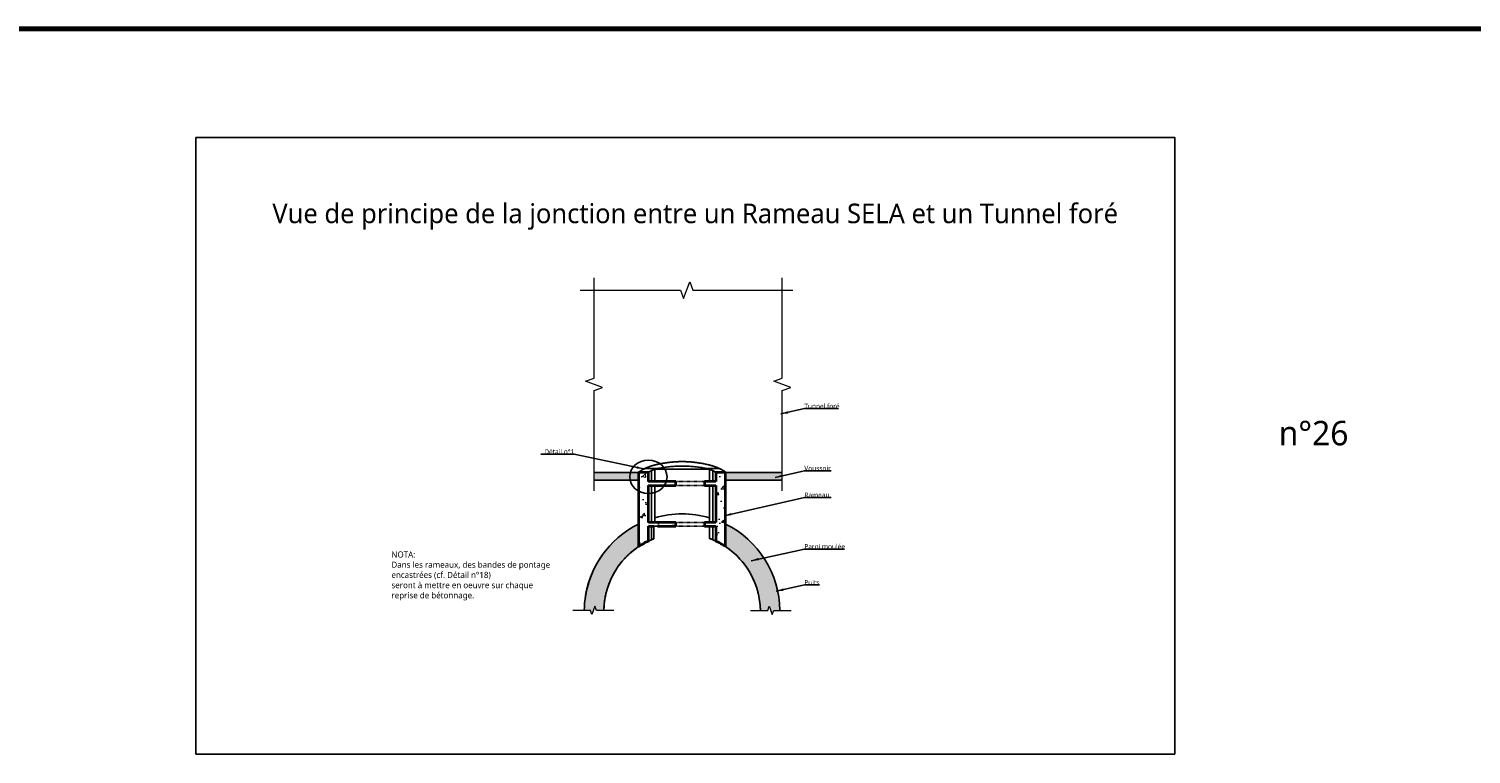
# Model space of a CAD drawing. Header units: millimetres. Extents: x -3314 to 21255525, y -15000 to 1735000.
# Tile 9 of 108: x 11913 to 12503, y 5919 to 6215. Entities that reach past the tile are written whole.
import ezdxf

# ---------------------------------------------------------------- set-up
doc = ezdxf.new("R2010")
doc.units = ezdxf.units.MM
for name, pattern in [('Caché 1_16_', [0.0023812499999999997, 0.0015875, -0.00079375]), ('CONTINU', [0]), ('EG tiret point', [0.005, 0.003, -0.001, 0, -0.001])]:
    doc.linetypes.add(name, pattern=pattern)
doc.layers.add('Dessin_AXE', color=8, linetype='Continuous', lineweight=5)
doc.layers.add('Dessin_HACHURES', color=253, linetype='Continuous', lineweight=9)
doc.layers.add('Dessin_TEXTES', color=7, linetype='CONTINU')
doc.layers.add('L1', color=7, linetype='Continuous')
doc.layers.add('GEN-_-FMULT', color=210, linetype='Continuous', plot=False)
doc.styles.add('Arial', font='segoeui.ttf')
doc.styles.add('txt-moyen', font='segoeui.ttf')
doc.dimstyles.new('1000F2', dxfattribs={"dimscale": 10, "dimtxt": 0.25, "dimasz": 0.3, "dimexe": 0.2, "dimexo": 0, "dimgap": 0.1, "dimtad": 1, "dimzin": 0, "dimdsep": 46, "dimtxsty": 'txt-moyen', "dimcen": 0.1, "dimclrd": 256, "dimclre": 256, "dimclrt": 256, "dimazin": 0, "dimtfac": 1, "dimtmove": 2, "dimatfit": 3, "dimfxl": 1, "dimtolj": 1, "dimtzin": 0, "dimlwd": -1, "dimlwe": -1, "dimarcsym": 0})

msp = doc.modelspace()

# ---------------------------------------------------------------- hatches: boundary and pattern name
at = {"layer": 'Dessin_HACHURES'}
h = msp.add_hatch(color=256, dxfattribs=at)
h.dxf.hatch_style = 1
h.paths.add_polyline_path([(12144.30027359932, 6033.707232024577), (12144.30027359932, 6030.502988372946), (12162.50216126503, 6030.502988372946), (12162.50216126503, 6033.707232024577)])
h.paths.add_polyline_path([(12198.04709778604, 6033.707232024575), (12198.04709778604, 6030.502988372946), (12221.23834927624, 6030.502988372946), (12221.23834927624, 6033.707232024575)])
at = {"layer": 'Dessin_HACHURES', "linetype": 'CONTINU'}
h = msp.add_hatch(dxfattribs=at)
h.set_pattern_fill('AR-CONC', color=256, scale=1.5)
h.set_pattern_definition([(50, (13493.35396843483, 9196.828444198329), (10.7589027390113, -0.9412820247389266), [1.125, -12.375]), (355, (13493.35396843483, 9196.828444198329), (-2.081270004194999, 11.28288200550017), [0.9, -9.899999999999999]), (100.45144446, (13494.25054364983, 9196.750004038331), (8.67763270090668, 10.34159986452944), [0.9561028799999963, -10.51713167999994]), (46.18420000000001, (13493.35396843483, 9199.828444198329), (16.00861996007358, -2.482789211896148), [1.687499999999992, -18.56249999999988]), (96.63563549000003, (13494.68801960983, 9199.62154459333), (14.01992918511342, 14.61177901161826), [1.43415513, -15.7757064]), (351.18416399, (13493.35396843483, 9199.828444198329), (14.01992917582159, 14.61177900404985), [1.35, -14.850000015]), (21, (13494.85396843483, 9199.07844419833), (8.953605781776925, -6.039283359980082), [1.125, -12.375]), (326, (13494.85396843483, 9199.07844419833), (3.649729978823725, 10.87725067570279), [0.9, -9.899999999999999]), (71.45144474, (13495.60010224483, 9198.57517058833), (12.60333565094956, 4.837967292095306), [0.9561028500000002, -10.51713168]), (37.5, (13493.35396843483, 9196.828444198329), (0.18239782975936, 4.993407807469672), [0, -9.78, 0, -10.05, 0, -9.9375]), (7.499999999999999, (13493.35396843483, 9196.828444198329), (3.946043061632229, 5.916175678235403), [0, -5.729999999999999, 0, -9.555, 0, -3.787499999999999]), (327.5, (13490.00896843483, 9196.828444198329), (8.007336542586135, -0.3383230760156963), [0, -3.75, 0, -11.7, 0, -15.525]), (317.5, (13488.50896843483, 9196.828444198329), (8.747792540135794, 1.501574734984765), [0, -4.875, 0, -7.769999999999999, 0, -11.025])])
h.paths.add_polyline_path([(12166.50791378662, 6028.359382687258), (12177.67462952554, 6028.359382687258), (12177.67462952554, 6029.959382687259), (12166.50791378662, 6029.959382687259), (12166.50791378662, 6033.707232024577), (12162.50216126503, 6033.707232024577), (12162.50216126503, 6003.37251401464, -0.0360421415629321), (12166.50791378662, 6005.648950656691), (12166.50791378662, 6011.679201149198), (12168.67462952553, 6011.679201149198), (12170.27462952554, 6011.679201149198), (12177.67462952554, 6011.679201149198), (12177.67462952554, 6013.279201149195), (12166.50791378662, 6013.279201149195)])
h.paths.add_polyline_path([(12194.04134526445, 6013.279201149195), (12189.43462952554, 6013.279201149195), (12189.43462952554, 6011.679201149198), (12194.04134526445, 6011.679201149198), (12194.04134526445, 6005.648950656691, -0.0025041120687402), (12194.32999762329, 6005.509610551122, -0.0335350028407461), (12198.04709778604, 6003.37251401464), (12198.04709778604, 6033.707232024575), (12194.04134526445, 6033.707232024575), (12194.04134526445, 6029.959382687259), (12189.43462952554, 6029.959382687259), (12189.43462952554, 6028.359382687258), (12194.04134526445, 6028.359382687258)])
h = msp.add_hatch(dxfattribs=at)
h.set_pattern_fill('AR-CONC', color=256, scale=0.5)
h.set_pattern_definition([(50, (13483.21248387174, 9475.935444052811), (3.586300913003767, -0.3137606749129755), [0.375, -4.125]), (355, (13483.21248387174, 9475.935444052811), (-0.6937566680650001, 3.760960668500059), [0.3, -3.299999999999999]), (100.45144446, (13483.51134227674, 9475.909297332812), (2.892544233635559, 3.447199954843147), [0.318700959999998, -3.505710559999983]), (46.18420000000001, (13483.21248387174, 9476.935444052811), (5.336206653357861, -0.8275964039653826), [0.562499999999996, -6.187499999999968]), (96.63563549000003, (13483.65716759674, 9476.866477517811), (4.673309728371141, 4.870593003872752), [0.47805171, -5.258568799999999]), (351.18416399, (13483.21248387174, 9476.935444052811), (4.673309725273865, 4.87059300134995), [0.45, -4.950000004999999]), (21, (13483.71248387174, 9476.685444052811), (2.984535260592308, -2.013094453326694), [0.375, -4.125]), (326, (13483.71248387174, 9476.685444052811), (1.216576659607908, 3.625750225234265), [0.3, -3.299999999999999]), (71.45144474, (13483.96119514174, 9476.517686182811), (4.201111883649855, 1.612655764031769), [0.31870095, -3.505710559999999]), (37.5, (13483.21248387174, 9475.935444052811), (0.0607992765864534, 1.664469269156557), [0, -3.259999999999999, 0, -3.35, 0, -3.3125]), (7.499999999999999, (13483.21248387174, 9475.935444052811), (1.315347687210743, 1.972058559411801), [0, -1.909999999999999, 0, -3.185, 0, -1.262499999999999]), (327.5, (13482.09748387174, 9475.935444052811), (2.669112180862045, -0.1127743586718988), [0, -1.25, 0, -3.9, 0, -5.174999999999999]), (317.5, (13481.59748387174, 9475.935444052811), (2.915930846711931, 0.5005249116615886), [0, -1.625, 0, -2.589999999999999, 0, -3.674999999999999])])
edge = h.paths.add_edge_path()
edge.add_line((12220.27066709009, 5977.324634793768), (12217.75029915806, 5977.324634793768))
edge.add_line((12217.75029915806, 5977.324634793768), (12217.12529915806, 5975.607461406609))
edge.add_line((12217.12529915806, 5975.607461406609), (12215.87529915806, 5979.041808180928))
edge.add_line((12215.87529915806, 5979.041808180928), (12215.25029915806, 5977.324634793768))
edge.add_line((12215.25029915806, 5977.324634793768), (12212.27182409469, 5977.185347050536))
edge.add_arc((12180.27462952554, 5976.761625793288), 32.00000000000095, 0.7586921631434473, 56.55709538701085)
edge.add_line((12197.91001327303, 6003.463559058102), (12198.04709778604, 6012.596516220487))
edge.add_arc((12180.27462952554, 5976.761625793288), 40.00000000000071, 0.8064776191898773, 63.62068964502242, ccw=False)
edge = h.paths.add_edge_path()
edge.add_line((12140.27859196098, 5977.324634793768), (12142.79895989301, 5977.324634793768))
edge.add_line((12142.79895989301, 5977.324634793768), (12143.42395989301, 5975.607461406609))
edge.add_line((12143.42395989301, 5975.607461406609), (12144.67395989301, 5979.041808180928))
edge.add_line((12144.67395989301, 5979.041808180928), (12145.29895989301, 5977.324634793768))
edge.add_line((12145.29895989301, 5977.324634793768), (12148.27743495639, 5977.185347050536))
edge.add_arc((12180.27462952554, 5976.761625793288), 32.00000000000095, 123.4429046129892, 179.2413078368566, ccw=False)
edge.add_line((12162.63924577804, 6003.463559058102), (12162.50216126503, 6012.596516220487))
edge.add_arc((12180.27462952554, 5976.761625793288), 40.00000000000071, 116.3793103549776, 179.1935223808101)

# ---------------------------------------------------------------- linework, layer by layer
at = {"layer": 'Defpoints', "lineweight": 70}
msp.add_line((8721.250407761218, 6214.941429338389), (14273.13299637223, 6214.941429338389), dxfattribs=at)
msp.add_line((8721.250407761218, 6214.941429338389), (14273.13299637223, 6214.941429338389), dxfattribs=at)
at = {"layer": 'Dessin_AXE', "color": 0, "linetype": 'CONTINU', "flags": 128}
for points in [[(12144.30027359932, 6026.238029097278), (12144.30027359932, 6067.207066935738), (12147.73462037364, 6068.457066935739), (12140.865926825, 6070.957066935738), (12144.30027359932, 6072.207066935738), (12144.30027359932, 6113.176104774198)], [(12221.23834927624, 6026.238029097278), (12221.23834927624, 6067.207066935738), (12224.67269605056, 6068.457066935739), (12217.80400250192, 6070.957066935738), (12221.23834927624, 6072.207066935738), (12221.23834927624, 6113.176104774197)], [(12138.6595891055, 6108.144497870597), (12179.62862694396, 6108.144497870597), (12180.87862694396, 6104.710151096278), (12183.37862694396, 6111.578844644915), (12184.62862694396, 6108.144497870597), (12225.59766478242, 6108.144497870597)]]:
    msp.add_lwpolyline(points, dxfattribs=at)
at = {"layer": 'Dessin_AXE', "linetype": 'CONTINU', "flags": 128}
for points in [[(12152.3493546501, 5977.324634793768), (12145.29895989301, 5977.324634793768), (12144.67395989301, 5979.041808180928), (12143.42395989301, 5975.607461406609), (12142.79895989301, 5977.324634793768), (12135.66929811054, 5977.324634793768)], [(12208.19990440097, 5977.324634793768), (12215.25029915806, 5977.324634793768), (12215.87529915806, 5979.041808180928), (12217.12529915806, 5975.607461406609), (12217.75029915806, 5977.324634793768), (12224.87996094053, 5977.324634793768)]]:
    msp.add_lwpolyline(points, dxfattribs=at)
at = {"layer": 'Dessin_TEXTES', "linetype": 'CONTINU', "extrusion": (0, 0, -1)}
msp.add_ellipse((12166.50791378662, 6031.898324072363), major_axis=(7.600000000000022, 0), ratio=0.9034247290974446, dxfattribs=at)
at = {"layer": 'L1'}
for p, q in [((12165.74938870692, 6035.619971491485), (12166.42652659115, 6035.888194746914)), ((12166.42652659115, 6035.888194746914), (12167.15372233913, 6036.146927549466)), ((12167.15372233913, 6036.146927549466), (12167.93597415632, 6036.395171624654)), ((12167.93597415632, 6036.395171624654), (12168.79105676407, 6036.633598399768)), ((12168.79105676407, 6036.633598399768), (12169.75035809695, 6036.865952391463)), ((12169.75035809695, 6036.865952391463), (12171.00105298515, 6037.138771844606)), ((12171.00105298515, 6037.138771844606), (12171.88472823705, 6037.313920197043)), ((12171.88472823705, 6037.313920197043), (12172.97651172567, 6037.507375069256)), ((12172.97651172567, 6037.507375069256), (12174.10324348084, 6037.680351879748)), ((12174.10324348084, 6037.680351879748), (12175.25075006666, 6037.827951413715)), ((12175.25075006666, 6037.827951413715), (12176.4156223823, 6037.947617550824)), ((12176.4156223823, 6037.947617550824), (12177.59413867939, 6038.037197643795)), ((12177.59413867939, 6038.037197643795), (12178.78230021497, 6038.095029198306)), ((12178.78230021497, 6038.095029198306), (12179.9758944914, 6038.120014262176)), ((12179.9758944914, 6038.120014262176), (12181.17058172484, 6038.111672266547)), ((12181.17058172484, 6038.111672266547), (12182.36199591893, 6038.070164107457)), ((12182.36199591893, 6038.070164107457), (12183.54584901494, 6037.996284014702)), ((12183.54584901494, 6037.996284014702), (12184.7180259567, 6037.891420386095)), ((12184.7180259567, 6037.891420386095), (12185.945636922, 6037.747908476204)), ((12185.945636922, 6037.747908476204), (12186.57387648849, 6037.662107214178)), ((12186.57387648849, 6037.662107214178), (12187.67024722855, 6037.491124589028)), ((12187.67024722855, 6037.491124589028), (12188.74368953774, 6037.298995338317)), ((12188.74368953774, 6037.298995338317), (12189.8364352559, 6037.078917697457)), ((12189.8364352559, 6037.078917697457), (12190.97164351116, 6036.825315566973)), ((12190.97164351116, 6036.825315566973), (12191.77205649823, 6036.629996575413)), ((12191.77205649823, 6036.629996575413), (12192.65222619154, 6036.383516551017)), ((12192.65222619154, 6036.383516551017), (12193.49386899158, 6036.113109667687)), ((12193.49386899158, 6036.113109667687), (12194.18481410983, 6035.864654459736)), ((12194.18481410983, 6035.864654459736), (12194.8613212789, 6035.593929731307)), ((12162.50216126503, 6033.707232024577), (12144.30027359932, 6033.707232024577)), ((12144.30027359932, 6033.707232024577), (12162.50216126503, 6033.707232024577)), ((12144.30027359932, 6030.502988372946), (12162.50216126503, 6030.502988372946)), ((12162.50216126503, 6033.707232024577), (12162.59660685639, 6033.793361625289)), ((12162.50216126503, 6030.502988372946), (12162.50216126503, 6033.707232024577)), ((12162.59660685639, 6033.793361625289), (12162.82275371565, 6033.966138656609)), ((12162.82275371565, 6033.966138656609), (12163.2271632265, 6034.246727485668)), ((12163.2271632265, 6034.246727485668), (12163.77472586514, 6034.605038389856)), ((12163.77472586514, 6034.605038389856), (12164.21838692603, 6034.877485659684)), ((12164.21838692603, 6034.877485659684), (12164.60469549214, 6035.089242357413)), ((12164.60469549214, 6035.089242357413), (12165.13114136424, 6035.347697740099)), ((12170.37859281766, 6035.302415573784), (12165.03640243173, 6035.302415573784)), ((12170.37859281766, 6035.302415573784), (12165.03640243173, 6035.302415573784)), ((12165.13114136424, 6035.347697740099), (12165.74938870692, 6035.619971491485)), ((12191.44412451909, 6034.964986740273), (12169.10513420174, 6034.964986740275)), ((12195.51285669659, 6035.302415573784), (12190.17066623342, 6035.302415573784)), ((12195.51285669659, 6035.302415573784), (12190.17066623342, 6035.302415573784)), ((12194.8613212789, 6035.593929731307), (12195.46539397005, 6035.325101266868)), ((12195.46539397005, 6035.325101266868), (12195.96733732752, 6035.077063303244)), ((12195.96733732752, 6035.077063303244), (12196.41944327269, 6034.826071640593)), ((12196.41944327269, 6034.826071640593), (12196.77453318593, 6034.605038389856)), ((12196.77453318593, 6034.605038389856), (12197.40313965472, 6034.192182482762)), ((12197.40313965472, 6034.192182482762), (12197.8303818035, 6033.889595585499)), ((12197.8303818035, 6033.889595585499), (12198.02748103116, 6033.72676768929)), ((12198.02748103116, 6033.72676768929), (12198.04709778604, 6033.707232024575)), ((12221.23834927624, 6033.707232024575), (12198.04709778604, 6033.707232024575)), ((12198.04709778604, 6033.707232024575), (12198.04709778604, 6030.502988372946)), ((12198.04709778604, 6030.502988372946), (12221.23834927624, 6030.502988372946)), ((12162.50216126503, 6003.372514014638), (12162.50216126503, 6012.596516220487)), ((12198.04709778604, 6012.596516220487), (12198.04709778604, 6003.372514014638)), ((12170.27462952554, 6011.679201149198), (12168.67462952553, 6011.679201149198)), ((12191.44537357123, 6006.748530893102), (12191.44537357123, 6011.602577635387))]:
    msp.add_line(p, q, dxfattribs=at)
at = {"layer": 'L1', "lineweight": 35}
for p, q in [((12166.50791378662, 6033.707232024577), (12162.50216126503, 6033.707232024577)), ((12162.50216126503, 6033.707232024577), (12162.50216126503, 6003.37251401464)), ((12166.50791378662, 6029.959382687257), (12166.50791378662, 6033.707232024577)), ((12177.67462952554, 6029.959382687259), (12166.50791378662, 6029.959382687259)), ((12177.67462952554, 6028.359382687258), (12177.67462952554, 6029.959382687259)), ((12194.04134526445, 6029.959382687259), (12189.43462952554, 6029.959382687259)), ((12189.43462952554, 6029.959382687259), (12189.43462952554, 6028.359382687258)), ((12194.04134526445, 6033.707232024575), (12194.04134526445, 6029.959382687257)), ((12198.04709778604, 6033.707232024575), (12194.04134526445, 6033.707232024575)), ((12198.04709778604, 6003.37251401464), (12198.04709778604, 6033.707232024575)), ((12166.50791378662, 6013.279201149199), (12166.50791378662, 6028.359382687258)), ((12166.50791378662, 6028.359382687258), (12177.67462952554, 6028.359382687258)), ((12189.43462952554, 6028.359382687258), (12194.04134526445, 6028.359382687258)), ((12194.04134526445, 6028.359382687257), (12194.04134526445, 6013.279201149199)), ((12177.67462952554, 6013.279201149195), (12166.50791378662, 6013.279201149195)), ((12177.67462952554, 6011.679201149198), (12177.67462952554, 6013.279201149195)), ((12194.04134526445, 6013.279201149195), (12189.43462952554, 6013.279201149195)), ((12189.43462952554, 6013.279201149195), (12189.43462952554, 6011.679201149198)), ((12166.50791378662, 6005.648950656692), (12166.50791378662, 6011.679201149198)), ((12166.50791378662, 6011.679201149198), (12168.67462952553, 6011.679201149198)), ((12170.27462952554, 6011.679201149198), (12177.67462952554, 6011.679201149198)), ((12189.43462952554, 6011.679201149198), (12194.04134526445, 6011.679201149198)), ((12194.04134526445, 6011.679201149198), (12194.04134526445, 6005.648950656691))]:
    msp.add_line(p, q, dxfattribs=at)
at = {"layer": 'L1', "linetype": 'EG tiret point'}
for p, q in [((12177.67462952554, 6029.959382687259), (12189.43462952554, 6029.959382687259)), ((12177.67462952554, 6028.359382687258), (12189.43462952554, 6028.359382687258)), ((12177.67462952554, 6013.279201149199), (12189.43462952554, 6013.279201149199)), ((12177.67462952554, 6011.679201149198), (12189.43462952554, 6011.679201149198))]:
    msp.add_line(p, q, dxfattribs=at)
at = {"layer": 'L1', "lineweight": 13}
msp.add_line((12162.513931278, 6003.380371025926), (12162.48643171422, 6003.362002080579), dxfattribs=at)
at = {"layer": 'L1'}
msp.add_lwpolyline([(12166.50791378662, 6005.648952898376), (12166.50791378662, 6011.679201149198), (12168.67462952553, 6011.679201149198), (12170.27462952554, 6011.679201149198), (12177.67462952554, 6011.679201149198), (12177.67462952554, 6013.279201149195), (12166.50791378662, 6013.279201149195), (12166.50791378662, 6028.359382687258), (12177.67462952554, 6028.359382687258), (12177.67462952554, 6029.959382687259), (12166.50791378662, 6029.959382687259), (12166.50791378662, 6033.707232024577), (12162.50216126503, 6033.707232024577), (12162.50216126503, 6003.37251401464, -0.0359343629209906), (12166.49547742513, 6005.643020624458)], format="xyb", dxfattribs=at)
for points in [[(12169.33774732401, 6035.034982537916), (12168.78771362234, 6034.862622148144), (12168.27161418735, 6034.673023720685), (12167.85488347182, 6034.490847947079), (12167.70530751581, 6034.415884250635), (12167.70530751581, 6029.959382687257), (12169.10542523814, 6029.959382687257), (12169.10571099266, 6034.964986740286)], [(12190.17066623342, 6035.302415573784), (12190.17066623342, 6035.301714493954), (12190.2279703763, 6035.288951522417)], [(12191.21150896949, 6035.034955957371), (12191.21150896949, 6035.034955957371)], [(12192.84395153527, 6034.415884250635), (12192.84395153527, 6029.959382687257), (12194.04134526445, 6029.959382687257), (12194.04134526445, 6033.707232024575), (12193.93778399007, 6033.786250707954), (12193.65264143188, 6033.966138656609), (12193.21605738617, 6034.215034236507), (12192.87890052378, 6034.397197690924)], [(12167.90841544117, 6028.359382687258), (12167.70530751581, 6028.359382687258), (12167.70530751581, 6013.279201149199), (12169.10431871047, 6013.279201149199), (12169.10388547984, 6028.359382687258), (12168.02215399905, 6028.359382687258)], [(12192.64084904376, 6028.359382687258), (12191.44393943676, 6028.359382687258), (12191.45360568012, 6013.279201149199), (12192.84395153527, 6013.279201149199), (12192.84395153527, 6028.359382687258), (12192.67255430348, 6028.359382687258)], [(12193.93778399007, 6028.359382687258), (12192.84395153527, 6028.359382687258), (12192.84395153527, 6013.279201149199), (12194.04134526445, 6013.279201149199), (12194.04134526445, 6028.359382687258)], [(12168.27161418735, 6011.679201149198), (12167.70530751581, 6011.679201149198), (12167.70530751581, 6006.189710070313), (12168.40753325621, 6006.479836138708), (12168.67462952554, 6006.584930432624), (12168.67462952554, 6011.679201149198), (12168.28846270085, 6011.679201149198)], [(12191.94236417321, 6011.679201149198), (12191.44504636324, 6011.679201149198), (12191.44537357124, 6006.748530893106), (12192.26080518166, 6006.43181716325), (12192.84395153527, 6006.189710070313), (12192.84395153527, 6011.679201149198), (12192.02176560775, 6011.679201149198)], [(12193.93778399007, 6011.679201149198), (12192.84395153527, 6011.679201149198), (12192.84395153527, 6006.189710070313), (12193.52445533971, 6005.889655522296), (12194.04134526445, 6005.648950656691), (12194.0323182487, 6011.679201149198), (12193.93797844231, 6011.679201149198)]]:
    msp.add_lwpolyline(points, close=True, dxfattribs=at)
msp.add_lwpolyline([(12198.04709778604, 6033.707232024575), (12194.04134526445, 6033.707232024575), (12194.04134526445, 6029.959382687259), (12189.43462952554, 6029.959382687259), (12189.43462952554, 6028.359382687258), (12194.04134526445, 6028.359382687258), (12194.04134526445, 6013.279201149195), (12189.43462952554, 6013.279201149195), (12189.43462952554, 6011.679201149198), (12194.04134526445, 6011.679201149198), (12194.04134526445, 6005.648950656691, -0.0025041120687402), (12194.32999762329, 6005.509610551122, -0.0335350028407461), (12198.04709778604, 6003.37251401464), (12198.04709778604, 6033.707232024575)], format="xyb", close=True, dxfattribs=at)
for points in [[(12191.44354756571, 6034.965160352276), (12191.21150896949, 6035.034983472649)], [(12191.21150896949, 6035.034955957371), (12191.44354757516, 6034.964986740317)], [(12192.02176560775, 6034.771086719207), (12191.44354756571, 6034.965160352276)], [(12191.44354757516, 6034.964986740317), (12191.44537357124, 6029.959382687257)], [(12191.44537357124, 6029.959382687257), (12192.84395153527, 6029.959382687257)], [(12192.47796017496, 6034.590023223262), (12192.02176560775, 6034.771086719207)], [(12192.84395153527, 6034.415884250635), (12192.47796017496, 6034.590023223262)], [(12192.84395153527, 6029.959382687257), (12192.84395153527, 6034.415884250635)]]:
    msp.add_lwpolyline(points, dxfattribs=at)
for radius, start, end in [(40.0000000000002, 116.379310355, 173.6268518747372), (39.99999999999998, 90, 106.2165573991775), (40.00000000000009, 73.78344260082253, 106.2165573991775), (40, 73.78344260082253, 90), (39.99999999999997, 0.8064776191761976, 63.62068964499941), (31.99999999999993, 111.2606123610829, 113.6146384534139), (32.00000000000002, 112.1240169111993, 112.8649074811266), (32.00000000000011, 111.2668746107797, 112.1160316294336), (31.99999999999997, 66.38536183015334, 69.56859421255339), (32.00000000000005, 67.88396799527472, 68.73312538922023), (32.00000000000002, 67.13509251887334, 67.87598341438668), (31.99999999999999, 123.7375559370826, 178.9918842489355), (32.00000000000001, 129.8377576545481, 131.449210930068), (32.00000000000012, 126.652247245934, 128.2633016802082), (32.00000000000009, 123.4429046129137, 123.6307562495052), (32.00000000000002, 120.4415510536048, 122.4104102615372), (31.99999999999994, 117.4234342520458, 119.2814452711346), (32.00000000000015, 117.6189770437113, 118.3444792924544), (32.00000000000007, 113.6315415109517, 116.2367236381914), (31.99999999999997, 115.2804855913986, 116.0547785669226), (32.00000000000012, 114.4429327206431, 115.2761920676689), (31.99999999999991, 63.76327636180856, 66.36845824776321), (32.00000000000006, 64.72380865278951, 65.5570672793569), (32.00000000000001, 63.94522143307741, 64.71951440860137), (32.00000000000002, 60.71855472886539, 62.57656574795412), (31.99999999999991, 61.65552070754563, 62.38102295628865), (31.99999999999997, 57.58958973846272, 59.55844894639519), (32.00000000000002, 56.192766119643, 56.55709538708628), (32, 1.008115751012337, 56.26244406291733), (32.00000000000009, 51.7366983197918, 53.34775275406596), (32.00000000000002, 48.55078906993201, 50.16224234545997), (32.00000000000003, 145.7653065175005, 147.3790770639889), (32.00000000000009, 142.5797971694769, 144.1930557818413), (31.99999999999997, 139.3942876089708, 141.0070603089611), (32.00000000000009, 136.2087778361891, 137.8210887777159), (32, 133.0232678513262, 134.6351394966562), (32, 45.36486050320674, 46.97673214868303), (31.99999999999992, 42.17891122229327, 43.79122216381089), (31.9999999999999, 38.99293969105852, 40.60571239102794), (31.99999999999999, 35.80694421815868, 37.42020283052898), (31.99999999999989, 32.62092293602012, 34.2346934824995), (32.00000000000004, 155.3218332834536, 156.9373176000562), (32.00000000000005, 152.1363245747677, 153.751205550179), (32.00000000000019, 148.9508156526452, 150.5651262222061), (31.9999999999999, 29.43487377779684, 31.04918434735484), (31.9999999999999, 26.2487944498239, 27.86367542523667), (32.00000000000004, 23.0626823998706, 24.6781667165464), (32.00000000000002, 168.063865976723, 169.6821554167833), (32.00000000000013, 164.8783581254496, 166.4958803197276), (32, 161.6928500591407, 163.3096515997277), (31.99999999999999, 158.5073417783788, 160.1234652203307), (32, 19.87653477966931, 21.49265822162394), (32.00000000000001, 16.69034840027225, 18.30714994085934), (32.00000000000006, 13.50411968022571, 15.12164187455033), (31.99999999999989, 10.31784458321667, 11.93613402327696), (31.99999999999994, 177.6203882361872, 179.2413078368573), (32.00000000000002, 174.4348810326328, 176.0548636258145), (32.00000000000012, 171.2493736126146, 172.8684814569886), (31.99999999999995, 7.13151854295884, 8.750626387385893), (32.00000000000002, 3.945136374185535, 5.565118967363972), (31.99999999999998, 0.7586921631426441, 2.379611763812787)]:
    msp.add_arc((12180.27462952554, 5976.761625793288), radius, start, end, dxfattribs=at)
at = {"layer": 'L1', "lineweight": 35}
for radius, start, end in [(31.99999999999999, 115.4808795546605, 123.7375559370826), (32.00000000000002, 56.26244406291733, 64.51912044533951)]:
    msp.add_arc((12180.27462952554, 5976.761625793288), radius, start, end, dxfattribs=at)
at = {"layer": 'L1', "linetype": 'CONTINU'}
msp.add_arc((12180.27462952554, 5976.761625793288), 40.00000000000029, 144.3467113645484, 179.1935223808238, dxfattribs=at)
at = {"layer": 'L1'}
for points, knots in [([(12165.86133223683, 6035.666520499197), (12165.92592130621, 6035.69302500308), (12166.03650962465, 6035.737847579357), (12166.15072700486, 6035.78246459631), (12166.19787057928, 6035.80062999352)], [0.4627387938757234, 0.4627387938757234, 0.4627387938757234, 0.4627387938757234, 0.5, 0.5256677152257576, 0.5256677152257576, 0.5256677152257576, 0.5256677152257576]), ([(12167.33071815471, 6036.205836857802), (12167.39636651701, 6036.227340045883), (12167.72620422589, 6036.3337772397), (12168.34760688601, 6036.519612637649), (12168.93585170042, 6036.672683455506), (12169.23848345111, 6036.745415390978)], [0.7185597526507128, 0.7185597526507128, 0.7185597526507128, 0.7185597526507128, 0.75, 0.875, 1, 1, 1, 1]), ([(12167.5052363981, 6036.262241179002), (12167.6335472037, 6036.303164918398), (12167.85371573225, 6036.370759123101), (12168.07724714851, 6036.437859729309), (12168.16894453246, 6036.464567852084)], [0.6420600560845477, 0.6420600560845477, 0.6420600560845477, 0.6420600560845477, 0.7272727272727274, 0.7851059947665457, 0.7851059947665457, 0.7851059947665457, 0.7851059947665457]), ([(12168.32983456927, 6036.509124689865), (12168.40320138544, 6036.529685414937), (12168.50428285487, 6036.557854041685), (12168.60788873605, 6036.585044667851), (12168.6361932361, 6036.592381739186)], [0.8181818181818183, 0.8181818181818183, 0.8181818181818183, 0.8181818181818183, 0.8636363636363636, 0.8806054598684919, 0.8806054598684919, 0.8806054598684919, 0.8806054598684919]), ([(12169.23848345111, 6036.745415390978), (12169.91574009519, 6036.908136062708), (12171.31329155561, 6037.218539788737), (12173.52209988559, 6037.612928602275), (12175.82079065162, 6037.910921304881), (12178.1821839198, 6038.091913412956), (12180.5741115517, 6038.142412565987), (12182.96161978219, 6038.058521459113), (12185.31018843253, 6037.846683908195), (12187.4937856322, 6037.53595616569), (12189.50008538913, 6037.161023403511), (12190.71817744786, 6036.88779564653), (12191.31077559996, 6036.745415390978)], [0, 0, 0, 0, 0.1025641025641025, 0.2051282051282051, 0.3076923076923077, 0.4102564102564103, 0.5128205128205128, 0.6153846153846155, 0.717948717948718, 0.8205128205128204, 0.9102564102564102, 1, 1, 1, 1]), ([(12172.92843704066, 6037.499373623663), (12173.09302083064, 6037.526808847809), (12173.27703199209, 6037.556714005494), (12173.4621282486, 6037.585249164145), (12173.48095598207, 6037.588136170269)], [0.3545505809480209, 0.3545505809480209, 0.3545505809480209, 0.3545505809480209, 0.4, 0.4051432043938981, 0.4051432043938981, 0.4051432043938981, 0.4051432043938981]), ([(12175.17257445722, 6037.81882254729), (12175.33343692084, 6037.837744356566), (12175.52420079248, 6037.858691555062), (12175.71534966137, 6037.879533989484), (12175.74470916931, 6037.882728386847)], [0.5571677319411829, 0.5571677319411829, 0.5571677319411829, 0.5571677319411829, 0.6000000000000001, 0.6077696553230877, 0.6077696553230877, 0.6077696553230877, 0.6077696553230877]), ([(12177.4853827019, 6038.030262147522), (12177.63993028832, 6038.040305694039), (12177.83482638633, 6038.05277549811), (12178.03032696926, 6038.061813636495), (12178.07064946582, 6038.063546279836)], [0.7598061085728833, 0.7598061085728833, 0.7598061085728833, 0.7598061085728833, 0.8, 0.8104367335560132, 0.8104367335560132, 0.8104367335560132, 0.8104367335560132]), ([(12182.47871200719, 6038.064319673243), (12182.51899155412, 6038.062249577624), (12182.71432224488, 6038.051922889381), (12182.90942922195, 6038.040399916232), (12183.06409159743, 6038.030469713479)], [0.1895636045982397, 0.1895636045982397, 0.1895636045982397, 0.1895636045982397, 0.2, 0.240194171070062, 0.240194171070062, 0.240194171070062, 0.240194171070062]), ([(12184.80448473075, 6037.882447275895), (12184.83387354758, 6037.879369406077), (12185.02520886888, 6037.859165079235), (12185.21551022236, 6037.837497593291), (12185.37598683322, 6037.818276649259)], [0.3922304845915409, 0.3922304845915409, 0.3922304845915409, 0.3922304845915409, 0.4, 0.4428323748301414, 0.4428323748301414, 0.4428323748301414, 0.4428323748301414]), ([(12187.06833490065, 6037.588202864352), (12187.08715195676, 6037.585289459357), (12187.27210861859, 6037.556501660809), (12187.45714316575, 6037.52734279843), (12187.62283196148, 6037.500563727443)], [0.5948568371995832, 0.5948568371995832, 0.5948568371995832, 0.5948568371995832, 0.6000000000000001, 0.6454494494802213, 0.6454494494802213, 0.6454494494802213, 0.6454494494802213]), ([(12191.31077559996, 6036.745415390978), (12191.61340790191, 6036.672683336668), (12192.20165538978, 6036.519611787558), (12192.82306461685, 6036.33377427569), (12193.15290697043, 6036.227335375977), (12193.21855900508, 6036.205830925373)], [0, 0, 0, 0, 0.125, 0.25, 0.281441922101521, 0.281441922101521, 0.281441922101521, 0.281441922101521]), ([(12194.35201234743, 6035.800755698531), (12194.3988533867, 6035.782525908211), (12194.5127406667, 6035.737769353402), (12194.62276291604, 6035.693092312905), (12194.68670113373, 6035.666667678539)], [0.4743330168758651, 0.4743330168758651, 0.4743330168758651, 0.4743330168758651, 0.5, 0.537261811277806, 0.537261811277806, 0.537261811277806, 0.537261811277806]), ([(12162.50216126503, 6033.707232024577), (12162.5386148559, 6033.747229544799), (12162.68366257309, 6033.869434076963), (12163.14826639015, 6034.19907008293), (12163.63998325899, 6034.52078565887), (12163.96201123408, 6034.723979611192)], [0, 0, 0, 0, 0.3076923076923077, 0.6153846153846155, 1, 1, 1, 1]), ([(12162.50216126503, 6033.707232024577), (12162.53858796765, 6033.74725104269), (12162.68368380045, 6033.869413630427), (12163.14822193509, 6034.19910993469), (12163.64008302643, 6034.520682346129), (12163.96201123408, 6034.723979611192)], [0, 0, 0, 0, 0.3076923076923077, 0.6153846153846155, 1, 1, 1, 1]), ([(12164.21634268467, 6034.877123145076), (12164.26600778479, 6034.905759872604), (12164.34007545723, 6034.947537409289), (12164.41775590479, 6034.989899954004), (12164.4419367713, 6035.002958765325)], [0.080683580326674, 0.080683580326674, 0.080683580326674, 0.080683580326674, 0.125, 0.1446341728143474, 0.1446341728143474, 0.1446341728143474, 0.1446341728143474]), ([(12164.68247332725, 6035.129281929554), (12164.73962584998, 6035.1584425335), (12164.82298918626, 6035.200109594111), (12164.90903810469, 6035.242165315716), (12164.93469448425, 6035.254618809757)], [0.2071713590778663, 0.2071713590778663, 0.2071713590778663, 0.2071713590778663, 0.25, 0.2679546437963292, 0.2679546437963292, 0.2679546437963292, 0.2679546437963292]), ([(12167.70530751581, 6034.415884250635), (12167.43620349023, 6034.27319727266), (12166.98120892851, 6034.021874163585), (12166.63443986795, 6033.807084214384), (12166.53075369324, 6033.727990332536), (12166.50791378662, 6033.707232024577)], [0, 0, 0, 0, 0.4, 0.8, 1, 1, 1, 1]), ([(12169.76879448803, 6035.154379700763), (12169.74156868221, 6035.147263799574), (12169.494269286, 6035.081961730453), (12169.0552479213, 6034.954518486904), (12168.60369153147, 6034.801416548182), (12168.28481481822, 6034.679817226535), (12168.06754457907, 6034.589743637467), (12167.87284803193, 6034.501368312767), (12167.75850616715, 6034.444129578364), (12167.70530751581, 6034.415884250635)], [0.1754392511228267, 0.1754392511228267, 0.1754392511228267, 0.1754392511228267, 0.2, 0.4, 0.6, 0.7, 0.8, 0.9, 1, 1, 1, 1]), ([(12171.2229556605, 6035.472712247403), (12171.12515705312, 6035.455115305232), (12170.93205387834, 6035.41903599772), (12170.70874495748, 6035.373885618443), (12170.58198201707, 6035.34698742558), (12170.54738421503, 6035.339545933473)], [0, 0, 0, 0, 0.3333333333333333, 0.6666666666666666, 0.7928165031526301, 0.7928165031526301, 0.7928165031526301, 0.7928165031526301]), ([(12190.00188901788, 6035.339542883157), (12189.96728654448, 6035.346985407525), (12189.84051894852, 6035.373884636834), (12189.61720517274, 6035.41903599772), (12189.42410199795, 6035.455115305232), (12189.32630339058, 6035.472712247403)], [0.2071662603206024, 0.2071662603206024, 0.2071662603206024, 0.2071662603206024, 0.3333333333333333, 0.6666666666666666, 1, 1, 1, 1]), ([(12190.77528710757, 6035.155759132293), (12190.69332895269, 6035.17718057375), (12190.58333884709, 6035.205447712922), (12190.46833601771, 6035.232739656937), (12190.43986632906, 6035.239425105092)], [0.8261217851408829, 0.8261217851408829, 0.8261217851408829, 0.8261217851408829, 0.9, 0.9241205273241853, 0.9241205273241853, 0.9241205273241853, 0.9241205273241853]), ([(12192.84395153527, 6034.415884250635), (12192.73756058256, 6034.472371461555), (12192.4930090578, 6034.588793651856), (12192.11207523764, 6034.740469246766), (12191.76495958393, 6034.86265678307), (12191.48419978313, 6034.954068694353), (12191.18380516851, 6035.044542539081), (12190.94487159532, 6035.111010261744), (12190.80770580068, 6035.147275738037), (12190.78048213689, 6035.154400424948)], [0, 0, 0, 0, 0.2, 0.4, 0.5, 0.6, 0.7, 0.8, 0.8245601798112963, 0.8245601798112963, 0.8245601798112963, 0.8245601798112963]), ([(12194.04134526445, 6033.707232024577), (12193.99566545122, 6033.748748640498), (12193.81031749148, 6033.876996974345), (12193.35097995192, 6034.143397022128), (12192.97850354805, 6034.344540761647), (12192.84395153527, 6034.415884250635)], [0, 0, 0, 0, 0.4, 0.8, 1, 1, 1, 1]), ([(12195.61439452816, 6035.254601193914), (12195.6401322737, 6035.24215492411), (12195.72603585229, 6035.200180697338), (12195.81127561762, 6035.158151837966), (12195.86970550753, 6035.128766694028)], [0.7320430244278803, 0.7320430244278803, 0.7320430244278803, 0.7320430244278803, 0.75, 0.7928280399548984, 0.7928280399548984, 0.7928280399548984, 0.7928280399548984]), ([(12196.10739303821, 6035.002962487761), (12196.13154407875, 6034.989901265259), (12196.20975007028, 6034.947413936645), (12196.28050007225, 6034.906302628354), (12196.32811548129, 6034.87807079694)], [0.8553652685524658, 0.8553652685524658, 0.8553652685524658, 0.8553652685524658, 0.875, 0.9193147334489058, 0.9193147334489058, 0.9193147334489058, 0.9193147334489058]), ([(12196.58724781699, 6034.723979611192), (12196.84487019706, 6034.561424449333), (12197.29755662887, 6034.267593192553), (12197.81792596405, 6033.906709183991), (12198.00153079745, 6033.757228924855), (12198.04709778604, 6033.707232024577)], [0, 0, 0, 0, 0.3076923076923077, 0.6153846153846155, 1, 1, 1, 1]), ([(12196.58724781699, 6034.723979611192), (12196.84479038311, 6034.561341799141), (12197.29760005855, 6034.267631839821), (12197.81790095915, 6033.906684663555), (12198.00156440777, 6033.75725579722), (12198.04709778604, 6033.707232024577)], [0, 0, 0, 0, 0.3076923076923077, 0.6153846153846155, 1, 1, 1, 1]), ([(12167.70530751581, 6006.189710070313), (12167.79900875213, 6006.229853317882), (12168.01072402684, 6006.319039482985), (12168.34641203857, 6006.456169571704), (12168.58093457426, 6006.548607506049), (12168.6733591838, 6006.584534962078)], [0, 0, 0, 0, 0.2857142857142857, 0.5714285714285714, 0.7451263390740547, 0.7451263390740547, 0.7451263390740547, 0.7451263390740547]), ([(12191.44537357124, 6006.748530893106), (12191.61487400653, 6006.685245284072), (12191.93503791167, 6006.562924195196), (12192.42352560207, 6006.367251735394), (12192.70339951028, 6006.24992500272), (12192.84395153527, 6006.189710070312)], [0, 0, 0, 0, 0.2857142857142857, 0.5714285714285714, 1, 1, 1, 1]), ([(12166.50791378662, 6005.648950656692), (12166.55349447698, 6005.670735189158), (12166.73830441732, 6005.758682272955), (12167.19726746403, 6005.969521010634), (12167.57039154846, 6006.131982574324), (12167.70530751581, 6006.189710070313)], [0, 0, 0, 0, 0.4, 0.8, 1, 1, 1, 1]), ([(12192.84395153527, 6006.189710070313), (12193.11377633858, 6006.074257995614), (12193.56905978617, 6005.8714548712), (12193.91514186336, 6005.70895422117), (12194.01855485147, 6005.659842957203), (12194.04134526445, 6005.648950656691)], [0, 0, 0, 0, 0.4, 0.8, 1, 1, 1, 1])]:
    msp.add_open_spline(points, degree=3, knots=knots, dxfattribs=at)
for points in [[(12166.01652043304, 6035.729418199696), (12166.0774592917, 6035.753815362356), (12166.13924292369, 6035.778205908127), (12166.20187792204, 6035.802566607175)], [(12166.20193622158, 6035.802580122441), (12166.31687895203, 6035.847281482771), (12166.43544041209, 6035.891699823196), (12166.55687091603, 6035.935879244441)], [(12166.36369900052, 6035.864711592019), (12166.42843233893, 6035.889265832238), (12166.494049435, 6035.913766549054), (12166.56047044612, 6035.938210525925)], [(12166.56048101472, 6035.938240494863), (12166.68119526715, 6035.982673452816), (12166.80544612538, 6036.026679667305), (12166.93221458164, 6036.070396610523)], [(12166.7279126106, 6035.999091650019), (12166.79666798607, 6036.023764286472), (12166.86615814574, 6036.048384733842), (12166.93656497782, 6036.072877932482)], [(12166.93673118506, 6036.072854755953), (12167.06321288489, 6036.116831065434), (12167.1931650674, 6036.160230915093), (12167.32491678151, 6036.203419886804)], [(12167.10861968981, 6036.131847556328), (12167.18179937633, 6036.156637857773), (12167.2560874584, 6036.181224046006), (12167.33124084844, 6036.20565349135)], [(12168.77722596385, 6036.629956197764), (12168.92871211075, 6036.669355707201), (12169.0825097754, 6036.707857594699), (12169.23848345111, 6036.745415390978)], [(12169.23848345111, 6036.745415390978), (12169.40773106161, 6036.786118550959), (12169.57833881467, 6036.826338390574), (12169.75025848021, 6036.866011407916)], [(12170.24392301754, 6036.977584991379), (12170.31711917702, 6036.99377839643), (12170.39054511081, 6037.009854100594), (12170.46419294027, 6037.025814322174)], [(12170.75761294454, 6037.088649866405), (12170.83902122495, 6037.105840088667), (12170.92069645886, 6037.12287379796), (12171.00262193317, 6037.139765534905)], [(12189.32630339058, 6035.472712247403), (12188.64582653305, 6035.595144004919), (12187.23266545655, 6035.825157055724), (12184.98777934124, 6036.098374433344), (12182.65428932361, 6036.273722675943), (12180.27462210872, 6036.334237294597), (12177.8949563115, 6036.27372195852), (12175.56146972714, 6036.098373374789), (12173.3165885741, 6035.825156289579), (12171.90342949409, 6035.595143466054), (12171.2229556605, 6035.472712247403)], [(12171.2229556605, 6035.472712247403), (12171.90343251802, 6035.595144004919), (12173.31659359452, 6035.825157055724), (12175.56147970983, 6036.098374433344), (12177.89496972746, 6036.273722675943), (12180.27463694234, 6036.334237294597), (12182.65430273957, 6036.27372195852), (12184.98778932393, 6036.098373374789), (12187.23267047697, 6035.825156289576), (12188.64582955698, 6035.595143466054), (12189.32630339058, 6035.472712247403)], [(12171.2782584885, 6037.19589701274), (12171.81798672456, 6037.304268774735), (12172.36779556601, 6037.407289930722), (12172.92742223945, 6037.500146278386)], [(12173.48158900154, 6037.588305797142), (12173.6666935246, 6037.616962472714), (12173.85288002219, 6037.644192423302), (12174.039953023, 6037.670298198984)], [(12174.04026061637, 6037.671404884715), (12174.22714118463, 6037.698064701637), (12174.4150270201, 6037.72322449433), (12174.60368745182, 6037.747333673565)], [(12174.60405706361, 6037.74834836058), (12174.79258363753, 6037.772907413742), (12174.98203889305, 6037.795888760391), (12175.17211866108, 6037.818054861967)], [(12175.74540898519, 6037.882513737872), (12175.93683685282, 6037.90255908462), (12176.12865801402, 6037.922565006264), (12176.3209923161, 6037.941596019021)], [(12176.32213765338, 6037.939133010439), (12176.51480439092, 6037.956785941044), (12176.70782497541, 6037.97434973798), (12176.90134735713, 6037.990581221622)], [(12176.90228865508, 6037.988454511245), (12177.09603859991, 6038.003642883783), (12177.29010311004, 6038.018681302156), (12177.48468928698, 6038.031694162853)], [(12178.07094060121, 6038.06433990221), (12178.26638927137, 6038.074382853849), (12178.46234385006, 6038.081132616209), (12178.65857435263, 6038.086159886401)], [(12178.65847470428, 6038.090512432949), (12178.85453172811, 6038.097906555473), (12179.05093133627, 6038.102249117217), (12179.24747616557, 6038.105410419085)], [(12179.24747856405, 6038.108693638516), (12179.44397741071, 6038.113413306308), (12179.6406635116, 6038.115630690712), (12179.83739581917, 6038.117329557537)], [(12179.83744277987, 6038.118809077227), (12179.9831450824, 6038.120304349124), (12180.12888555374, 6038.121055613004), (12180.27462952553, 6038.121057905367)], [(12180.27462952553, 6038.121057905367), (12180.42037502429, 6038.121055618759), (12180.56611718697, 6038.120304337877), (12180.71182130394, 6038.118809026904)], [(12180.71190953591, 6038.11880812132), (12180.90863288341, 6038.116788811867), (12181.1052480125, 6038.113366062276), (12181.30170584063, 6038.108596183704)], [(12181.30198367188, 6038.108688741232), (12181.49843578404, 6038.103969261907), (12181.69468917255, 6038.097856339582), (12181.89071824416, 6038.090430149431)], [(12181.89108778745, 6038.090500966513), (12182.08710208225, 6038.083107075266), (12182.28282575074, 6038.074328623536), (12182.4782992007, 6038.064311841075)], [(12183.0643486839, 6038.030231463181), (12183.16592303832, 6038.02362936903), (12183.26742351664, 6038.016712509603), (12183.36882049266, 6038.009468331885)], [(12183.40527273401, 6038.006732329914), (12183.48592114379, 6038.000857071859), (12183.56651615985, 6037.99478669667), (12183.6470400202, 6037.988512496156)], [(12183.64750945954, 6037.988412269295), (12183.84122880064, 6037.973223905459), (12184.03460839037, 6037.95691436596), (12184.22736418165, 6037.939339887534)], [(12184.22771470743, 6037.939078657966), (12184.42035500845, 6037.921425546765), (12184.6125930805, 6037.902693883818), (12184.80392265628, 6037.882567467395)], [(12185.37734742, 6037.818744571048), (12185.56141916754, 6037.797089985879), (12185.74444046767, 6037.774101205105), (12185.92670488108, 6037.750083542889)], [(12185.94587946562, 6037.748260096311), (12186.13439288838, 6037.72369993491), (12186.32169477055, 6037.697772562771), (12186.50832903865, 6037.670945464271)], [(12186.50967668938, 6037.671308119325), (12186.69654878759, 6037.64464674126), (12186.88211062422, 6037.616669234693), (12187.06754632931, 6037.588223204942)], [(12187.62145895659, 6037.499267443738), (12188.18090731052, 6037.406002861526), (12188.73776050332, 6037.30737828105), (12189.27100284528, 6037.195896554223)], [(12189.54665332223, 6037.139788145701), (12189.62857339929, 6037.122887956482), (12189.70976722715, 6037.105628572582), (12189.79042286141, 6037.088102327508)], [(12190.08508457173, 6037.025838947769), (12190.15872264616, 6037.009864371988), (12190.23176041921, 6036.993619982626), (12190.304396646, 6036.977194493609)], [(12190.79900153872, 6036.86601118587), (12190.97092078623, 6036.826338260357), (12191.14152820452, 6036.786118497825), (12191.31077559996, 6036.745415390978)], [(12191.31077559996, 6036.745415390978), (12191.46675891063, 6036.707855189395), (12191.62055715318, 6036.669326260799), (12191.77204378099, 6036.629912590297)], [(12191.91382191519, 6036.592588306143), (12192.01681720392, 6036.56515483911), (12192.11893994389, 6036.537334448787), (12192.21944227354, 6036.509101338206)], [(12192.37864949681, 6036.463925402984), (12192.6067187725, 6036.398370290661), (12192.82592510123, 6036.330874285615), (12193.04372321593, 6036.262235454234)], [(12193.21858629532, 6036.205809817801), (12193.29344026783, 6036.181285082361), (12193.36832128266, 6036.156624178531), (12193.44281868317, 6036.131844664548)], [(12193.2251743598, 6036.203662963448), (12193.35690991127, 6036.16046932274), (12193.48647708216, 6036.116793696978), (12193.61342558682, 6036.072781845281)], [(12193.61255798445, 6036.072804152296), (12193.68298104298, 6036.048314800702), (12193.75340270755, 6036.023716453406), (12193.82329506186, 6035.999033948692)], [(12193.61848671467, 6036.070781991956), (12193.74461411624, 6036.026889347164), (12193.86851285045, 6035.982627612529), (12193.98955954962, 6035.938163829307)], [(12193.98880827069, 6035.938178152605), (12194.05522663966, 6035.913730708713), (12194.12161115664, 6035.889199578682), (12194.18716435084, 6035.864625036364)], [(12193.9940884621, 6035.936285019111), (12194.11461554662, 6035.891885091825), (12194.2328544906, 6035.847226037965), (12194.34774601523, 6035.802530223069)], [(12194.3034140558, 6035.819560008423), (12194.38114168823, 6035.789543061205), (12194.45872177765, 6035.759432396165), (12194.53327874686, 6035.729384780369)], [(12163.96201123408, 6034.723979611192), (12164.02328280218, 6034.76263730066), (12164.08798332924, 6034.802013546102), (12164.1560639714, 6034.842032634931)], [(12164.15241406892, 6034.839947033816), (12164.17338558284, 6034.85228607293), (12164.1943980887, 6034.864643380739), (12164.2157467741, 6034.877061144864)], [(12164.35584033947, 6034.955896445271), (12164.38457730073, 6034.971790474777), (12164.41463002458, 6034.987881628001), (12164.44564456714, 6035.004117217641)], [(12164.44352980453, 6035.003862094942), (12164.519333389, 6035.044839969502), (12164.59848899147, 6035.086325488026), (12164.68066083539, 6035.128249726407)], [(12164.5810969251, 6035.076875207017), (12164.61434237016, 6035.094234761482), (12164.64895731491, 6035.111779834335), (12164.684358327, 6035.129432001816)], [(12164.82471597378, 6035.200648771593), (12164.86161442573, 6035.218906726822), (12164.89959750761, 6035.237296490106), (12164.93782274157, 6035.255716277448)], [(12164.93713749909, 6035.255700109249), (12165.03207535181, 6035.301589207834), (12165.13014882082, 6035.347916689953), (12165.23158861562, 6035.394513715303)], [(12165.0825571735, 6035.325010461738), (12165.13259102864, 6035.348533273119), (12165.18352565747, 6035.372112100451), (12165.23534463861, 6035.395754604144)], [(12165.23538738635, 6035.395762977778), (12165.33235864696, 6035.440035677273), (12165.4320705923, 6035.484601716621), (12165.53484569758, 6035.529288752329)], [(12165.37542935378, 6035.458874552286), (12165.42906922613, 6035.482750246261), (12165.48358834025, 6035.506688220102), (12165.53897646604, 6035.530665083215)], [(12165.5390171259, 6035.530704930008), (12165.64211536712, 6035.575325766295), (12165.74785817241, 6035.62014289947), (12165.85684100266, 6035.664922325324)], [(12165.68692347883, 6035.593917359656), (12165.74418149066, 6035.618095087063), (12165.80231075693, 6035.642293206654), (12165.86129127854, 6035.666497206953)], [(12169.36675583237, 6035.043732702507), (12169.42067234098, 6035.059331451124), (12169.47571969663, 6035.074798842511), (12169.53138014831, 6035.09022777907)], [(12169.66747948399, 6035.12755621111), (12169.70140674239, 6035.136662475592), (12169.73538883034, 6035.145790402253), (12169.76955253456, 6035.154902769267)], [(12170.10850735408, 6035.239541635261), (12169.99426908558, 6035.212075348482), (12169.88272434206, 6035.184115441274), (12169.77399134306, 6035.155734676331)], [(12169.98379634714, 6035.209189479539), (12170.02543807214, 6035.219517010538), (12170.06715784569, 6035.229861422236), (12170.10939538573, 6035.240089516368)], [(12170.37859281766, 6035.302415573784), (12170.28904077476, 6035.282234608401), (12170.20095490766, 6035.261738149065), (12170.1144023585, 6035.240957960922)], [(12170.30036926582, 6035.284657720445), (12170.30538986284, 6035.285807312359), (12170.31042385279, 6035.286953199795), (12170.3154707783, 6035.288095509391)], [(12170.31651322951, 6035.288346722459), (12170.37176261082, 6035.300945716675), (12170.42842619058, 6035.313144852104), (12170.48600209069, 6035.325087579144)], [(12170.48311857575, 6035.325606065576), (12170.44805909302, 6035.317936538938), (12170.41321564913, 6035.310206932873), (12170.37859281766, 6035.302415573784)], [(12170.59767073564, 6035.350222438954), (12170.66200511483, 6035.363879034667), (12170.72790234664, 6035.377045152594), (12170.79450423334, 6035.389993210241)], [(12170.80458710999, 6035.39299677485), (12170.94124829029, 6035.420498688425), (12171.08077970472, 6035.447112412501), (12171.2229556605, 6035.472712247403)], [(12189.32630339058, 6035.472712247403), (12189.5410266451, 6035.434049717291), (12189.7497328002, 6035.393133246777), (12189.95161076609, 6035.350275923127)], [(12190.06531197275, 6035.325776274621), (12190.12168907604, 6035.313448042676), (12190.17807339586, 6035.301048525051), (12190.23394475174, 6035.288523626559)], [(12190.17066623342, 6035.302415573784), (12190.13604639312, 6035.310206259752), (12190.10120597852, 6035.317935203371), (12190.06614956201, 6035.325604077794)], [(12190.43486264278, 6035.241020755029), (12190.34830894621, 6035.261777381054), (12190.26021810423, 6035.282234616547), (12190.17066623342, 6035.302415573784)], [(12190.23382169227, 6035.288118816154), (12190.23885374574, 6035.286969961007), (12190.24388625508, 6035.285820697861), (12190.24891860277, 6035.284670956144)], [(12190.43942941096, 6035.239942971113), (12190.48181648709, 6035.229754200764), (12190.52419172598, 6035.219534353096), (12190.56577793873, 6035.209202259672)], [(12190.77914498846, 6035.154766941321), (12190.813647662, 6035.145749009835), (12190.84734717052, 6035.136639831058), (12190.88046613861, 6035.127464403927)], [(12194.68798292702, 6035.666519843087), (12194.74696783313, 6035.642328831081), (12194.80366154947, 6035.618226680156), (12194.85890388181, 6035.594179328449)], [(12194.69202131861, 6035.664839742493), (12194.8010511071, 6035.620069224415), (12194.90610740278, 6035.575464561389), (12195.00804171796, 6035.531003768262)], [(12195.01031138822, 6035.530771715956), (12195.06570049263, 6035.506808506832), (12195.11898748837, 6035.482966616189), (12195.17131594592, 6035.45917816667)], [(12195.01377047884, 6035.529177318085), (12195.11684870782, 6035.484538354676), (12195.21582681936, 6035.440193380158), (12195.31200869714, 6035.396039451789)], [(12195.31394236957, 6035.395825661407), (12195.36575271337, 6035.372158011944), (12195.41624052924, 6035.348587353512), (12195.46638583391, 6035.325043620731)], [(12195.31686936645, 6035.394393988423), (12195.41873829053, 6035.347859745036), (12195.51593853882, 6035.301793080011), (12195.61130120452, 6035.25583599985)], [(12195.61213934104, 6035.255642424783), (12195.65017807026, 6035.237245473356), (12195.68819213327, 6035.218826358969), (12195.7257180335, 6035.200467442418)], [(12195.86678978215, 6035.129238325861), (12195.90113396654, 6035.111724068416), (12195.93543231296, 6035.094197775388), (12195.96849740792, 6035.076874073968)], [(12195.86877998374, 6035.128264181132), (12195.95091698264, 6035.0863370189), (12196.03222646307, 6035.044409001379), (12196.10742682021, 6035.003544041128)], [(12196.10573216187, 6035.00389893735), (12196.13545848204, 6034.987839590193), (12196.16384647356, 6034.972017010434), (12196.19131428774, 6034.956356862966)], [(12196.33295973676, 6034.877190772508), (12196.35818845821, 6034.862645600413), (12196.38233639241, 6034.848305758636), (12196.40593810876, 6034.834069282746)], [(12196.39319688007, 6034.842031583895), (12196.46127694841, 6034.802012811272), (12196.52597688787, 6034.762636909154), (12196.58724781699, 6034.723979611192)]]:
    msp.add_open_spline(points, degree=3, dxfattribs=at)
at = {"layer": 'L1', "linetype": 'Caché 1_16_'}
msp.add_open_spline([(12148.27958774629, 5977.324634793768), (12148.30384171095, 5978.701505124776), (12148.54341616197, 5981.612177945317), (12149.51205183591, 5985.969163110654), (12151.15346699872, 5990.292066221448), (12153.39875312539, 5994.334394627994), (12156.20135345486, 5998.012326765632), (12158.40254575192, 6000.17050006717), (12159.57493481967, 6001.16495833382)], degree=3, knots=[1.77408861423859, 1.77408861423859, 1.77408861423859, 1.77408861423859, 1.903190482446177, 2.047316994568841, 2.191443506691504, 2.335570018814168, 2.479696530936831, 2.623823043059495, 2.623823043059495, 2.623823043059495, 2.623823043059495], dxfattribs=at)

# ---------------------------------------------------------------- texts
at = {"layer": 'Dessin_TEXTES', "style": 'Arial'}
msp.add_text('n°26', height=10, dxfattribs=at).set_placement((12424.08, 6044.751082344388))
at = {"layer": 'Dessin_TEXTES', "char_height": 2, "style": 'txt-moyen', "bg_fill": 2}
for s, insert, width, attachment_point in [('\\pxsm1.5;Tunnel foré', (12230.23609778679, 6059.775252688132), 26.00201247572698, 7), ('\\pxsm1.5;Détail n°1', (12136.20951932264, 6041.144202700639), 62.89551894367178, 9), ('\\pxsm1.5;Voussoir', (12230.23609778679, 6034.372701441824), 10.82973407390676, 7), ('\\pxsm1.5;Rameau', (12230.23609778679, 6023.435523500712), 10.82973407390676, 7), ('\\pxsm1.5;Paroi moulée', (12230.23609778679, 6002.403553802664), 25.22028657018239, 7), ('\\pxsm1.5;Puits', (12230.23609778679, 5987.696360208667), 25.22028657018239, 7)]:
    msp.add_mtext(s, dxfattribs=dict(at, insert=insert, width=width, attachment_point=attachment_point))
at = {"layer": 'Dessin_TEXTES', "insert": (12061.48914266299, 6001.401278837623), "char_height": 2.5, "width": 68.79110811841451, "attachment_point": 1, "style": 'Arial'}
msp.add_mtext('NOTA:\\PDans les rameaux, des bandes de pontage encastrées (cf. Détail n°18)\\Pseront à mettre en oeuvre sur chaque reprise de bétonnage.', dxfattribs=at)
at = {"layer": 'GEN-_-FMULT', "insert": (12185.62319888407, 6143.540109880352), "char_height": 8, "width": 406, "attachment_point": 2, "style": 'Arial'}
msp.add_mtext('Vue de principe de la jonction entre un Rameau SELA et un Tunnel foré', dxfattribs=at)

# ---------------------------------------------------------------- next in the draw order: linework, layer by layer
at = {"layer": 'Defpoints', "linetype": 'Continuous'}
msp.add_lwpolyline([(11981.62319888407, 6170.581085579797), (12381.62074753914, 6170.581085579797), (12381.62074753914, 5918.581079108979), (11981.62319888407, 5918.581079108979)], close=True, dxfattribs=at)

# ---------------------------------------------------------------- next in the draw order: leaders
at = {"layer": 'Dessin_TEXTES'}
for points in [[(12220.59766478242, 6057.581867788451), (12230.23609778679, 6059.775252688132), (12244.25608130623, 6059.775252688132)], [(12164.68247332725, 6035.129281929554), (12136.20951932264, 6041.144202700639), (12122.49468118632, 6041.144202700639)], [(12218.25312802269, 6031.645778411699), (12230.23609778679, 6034.372701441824), (12241.18344573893, 6034.372701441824)], [(12197.40641329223, 6015.964585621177), (12230.23609778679, 6023.435523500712), (12241.18344573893, 6023.435523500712)], [(12208.52977067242, 5997.622476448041), (12230.23609778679, 6002.403553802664), (12246.59437410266, 6002.403553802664)], [(12218.74138049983, 5985.164511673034), (12230.23609778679, 5987.696360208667), (12236.37647508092, 5987.696360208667)]]:
    msp.add_leader(points, dimstyle='1000F2', override={"dimgap": 0.1, "dimtad": 0}, dxfattribs=at)

doc.saveas('drawing.dxf')
